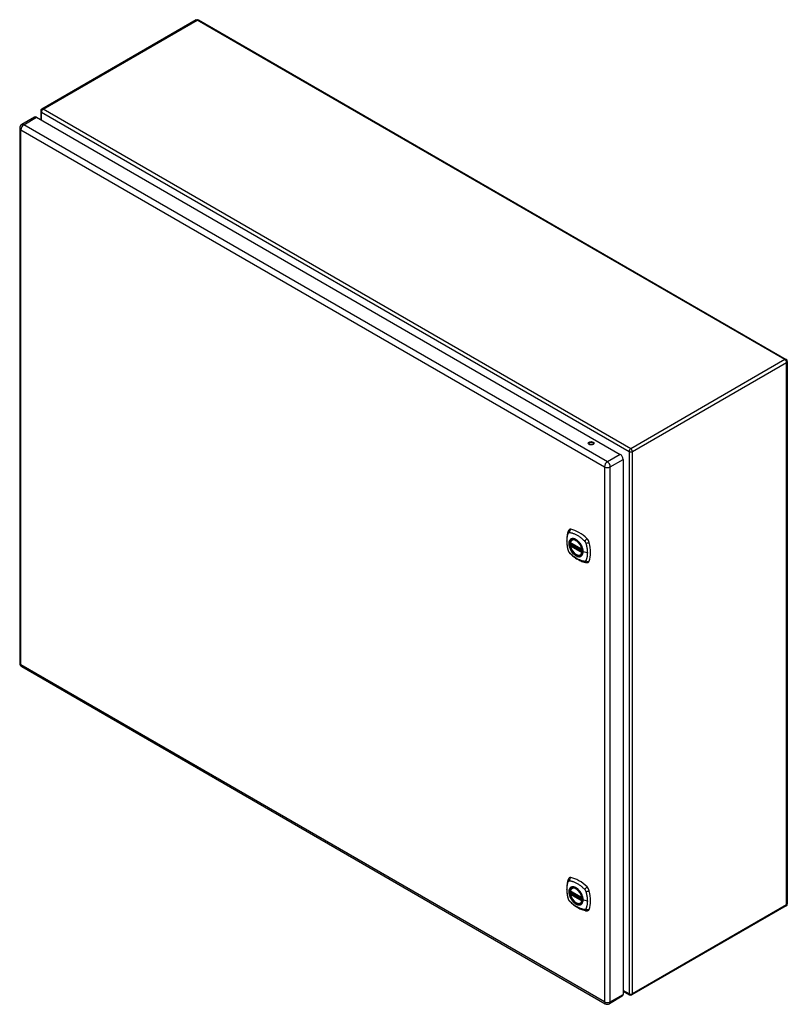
# Model space of a CAD drawing. Header units: inches. Extents: x 165.8 to 193.4, y 59.4 to 94.7.
import ezdxf

# ---------------------------------------------------------------- set-up
doc = ezdxf.new("R2010")
doc.units = ezdxf.units.IN
doc.header["$MEASUREMENT"] = 0
doc.layers.add('Visible Edges(ANSI)', color=7, linetype='Continuous', lineweight=25)
doc.layers.add('Visible Tangent Edges(ANSI)', color=7, linetype='Continuous', lineweight=25)

msp = doc.modelspace()

# ---------------------------------------------------------------- linework, layer by layer
at = {"layer": 'Visible Edges(ANSI)'}
for p, q in [((172.167, 94.705), (166.629, 91.507)), ((172.251, 94.705), (193.346, 82.526)), ((166.369, 91.221), (165.906, 90.954)), ((166.442, 91.214), (187.39, 79.119)), ((166.587, 91.435), (166.587, 91.13)), ((165.833, 90.827), (165.833, 71.631)), ((193.388, 82.453), (193.388, 62.994)), ((187.494, 78.94), (187.494, 59.743)), ((185.656, 76.052), (185.666, 76.058)), ((185.599, 75.948), (186.013, 75.709)), ((185.599, 75.853), (185.613, 75.861)), ((185.619, 75.872), (185.618, 75.875)), ((185.624, 75.887), (185.665, 75.91)), ((185.969, 75.51), (185.979, 75.516)), ((165.906, 71.504), (186.855, 59.41)), ((185.599, 63.453), (186.013, 63.215)), ((185.599, 63.358), (185.613, 63.366)), ((185.619, 63.378), (185.618, 63.38)), ((185.624, 63.392), (185.665, 63.416)), ((185.656, 63.557), (185.666, 63.563)), ((185.969, 63.015), (185.979, 63.021)), ((193.346, 62.922), (187.808, 59.724)), ((187.494, 59.857), (187.724, 59.724)), ((187.463, 59.677), (187.001, 59.41))]:
    msp.add_line(p, q, dxfattribs=at)
at = {"layer": 'Visible Edges(ANSI)', "flags": 128}
for points in [[(185.522, 76.362), (185.514, 76.34), (185.508, 76.321), (185.502, 76.302), (185.498, 76.284), (185.493, 76.265), (185.489, 76.245), (185.482, 76.205), (185.476, 76.165), (185.472, 76.123), (185.47, 76.081), (185.469, 76.038), (185.47, 75.994), (185.472, 75.95), (185.476, 75.906), (185.482, 75.861), (185.488, 75.816), (185.497, 75.77), (185.507, 75.724), (185.512, 75.702), (185.515, 75.69), (185.519, 75.676)], [(185.56, 76.418), (185.547, 76.404), (185.536, 76.39), (185.528, 76.376), (185.522, 76.362)], [(185.594, 75.961), (185.598, 75.976), (185.603, 75.99), (185.609, 76.003), (185.617, 76.015), (185.625, 76.026), (185.634, 76.036), (185.644, 76.045), (185.656, 76.052)], [(185.908, 75.972), (185.927, 75.95), (185.945, 75.926), (185.961, 75.902), (185.977, 75.876), (185.991, 75.85), (186.004, 75.823), (186.016, 75.796), (186.026, 75.769)], [(185.519, 75.676), (185.523, 75.662), (185.528, 75.649), (185.534, 75.637), (185.541, 75.624), (185.548, 75.613), (185.556, 75.601), (185.565, 75.59), (185.574, 75.58)], [(185.969, 75.51), (185.957, 75.504), (185.945, 75.5), (185.932, 75.497), (185.919, 75.495), (185.905, 75.494), (185.891, 75.495), (185.877, 75.497), (185.863, 75.501), (185.848, 75.505), (185.834, 75.511), (185.819, 75.518), (185.804, 75.526), (185.79, 75.535), (185.775, 75.545), (185.761, 75.557), (185.747, 75.569), (185.733, 75.582), (185.719, 75.596), (185.706, 75.61), (185.694, 75.626), (185.681, 75.642), (185.67, 75.658), (185.659, 75.675), (185.649, 75.693), (185.639, 75.711), (185.63, 75.729), (185.622, 75.748), (185.614, 75.766), (185.608, 75.785), (185.602, 75.804), (185.597, 75.822), (185.594, 75.84)], [(185.613, 75.861), (185.616, 75.863), (185.618, 75.866), (185.619, 75.87), (185.619, 75.872)], [(185.574, 75.58), (185.584, 75.57), (185.593, 75.561), (185.611, 75.544), (185.645, 75.514), (185.68, 75.483), (185.716, 75.455), (185.752, 75.428), (185.789, 75.402), (185.826, 75.378), (185.863, 75.356), (185.901, 75.335), (185.938, 75.316), (185.976, 75.299), (186.014, 75.283), (186.053, 75.269), (186.091, 75.258), (186.129, 75.248), (186.148, 75.244), (186.159, 75.242), (186.17, 75.24)], [(186.17, 75.24), (186.185, 75.238), (186.202, 75.238), (186.219, 75.24), (186.237, 75.244)], [(185.522, 63.867), (185.514, 63.846), (185.508, 63.826), (185.502, 63.807), (185.498, 63.789), (185.493, 63.77), (185.489, 63.751), (185.482, 63.711), (185.476, 63.67), (185.472, 63.628), (185.47, 63.586), (185.469, 63.543), (185.47, 63.5), (185.472, 63.456), (185.476, 63.411), (185.482, 63.366), (185.488, 63.321), (185.497, 63.275), (185.507, 63.23), (185.512, 63.207), (185.515, 63.195), (185.519, 63.181)], [(185.56, 63.923), (185.547, 63.909), (185.536, 63.895), (185.528, 63.881), (185.522, 63.867)], [(185.594, 63.466), (185.598, 63.481), (185.603, 63.495), (185.609, 63.508), (185.617, 63.52), (185.625, 63.532), (185.634, 63.541), (185.644, 63.55), (185.656, 63.557)], [(185.969, 63.015), (185.957, 63.009), (185.945, 63.005), (185.932, 63.002), (185.919, 63), (185.905, 63), (185.891, 63), (185.877, 63.002), (185.863, 63.006), (185.848, 63.01), (185.834, 63.016), (185.819, 63.023), (185.804, 63.031), (185.79, 63.04), (185.775, 63.051), (185.761, 63.062), (185.747, 63.074), (185.733, 63.087), (185.719, 63.101), (185.706, 63.116), (185.694, 63.131), (185.681, 63.147), (185.67, 63.164), (185.659, 63.181), (185.649, 63.198), (185.639, 63.216), (185.63, 63.234), (185.622, 63.253), (185.614, 63.271), (185.608, 63.29), (185.602, 63.309), (185.597, 63.327), (185.594, 63.346)], [(185.613, 63.366), (185.616, 63.368), (185.618, 63.371), (185.619, 63.375), (185.619, 63.378)], [(185.908, 63.477), (185.927, 63.455), (185.945, 63.432), (185.961, 63.407), (185.977, 63.382), (185.991, 63.355), (186.004, 63.329), (186.016, 63.301), (186.026, 63.274)], [(185.519, 63.181), (185.523, 63.168), (185.528, 63.154), (185.534, 63.142), (185.541, 63.13), (185.548, 63.118), (185.556, 63.106), (185.565, 63.095), (185.574, 63.085)], [(185.574, 63.085), (185.584, 63.075), (185.593, 63.066), (185.611, 63.049), (185.645, 63.019), (185.68, 62.989), (185.716, 62.96), (185.752, 62.933), (185.789, 62.907), (185.826, 62.883), (185.863, 62.861), (185.901, 62.84), (185.938, 62.821), (185.976, 62.804), (186.014, 62.788), (186.053, 62.775), (186.091, 62.763), (186.129, 62.753), (186.148, 62.749), (186.159, 62.747), (186.17, 62.745)], [(186.17, 62.745), (186.185, 62.743), (186.202, 62.743), (186.219, 62.745), (186.237, 62.75)]]:
    msp.add_lwpolyline(points, dxfattribs=at)
at = {"layer": 'Visible Edges(ANSI)'}
for centre, radius, start, end in [((172.209, 94.632), 0.084, 60, 120), ((166.671, 91.435), 0.084, 120, 180), ((165.979, 90.827), 0.146, 120, 180), ((193.304, 82.453), 0.084, 0, 60), ((185.605, 75.959), 0.0118, 166.5554, 240), ((185.605, 75.843), 0.0118, 120, 190.611), ((185.63, 75.877), 0.0118, 120, 187.8283), ((186.019, 75.72), 0.0118, 240, 282.6344), ((165.979, 71.631), 0.146, 180, 240), ((185.605, 63.464), 0.0118, 166.5554, 240), ((185.605, 63.348), 0.0118, 120, 190.611), ((185.63, 63.382), 0.0118, 120, 187.8283), ((186.019, 63.225), 0.0118, 240, 282.6344), ((193.304, 62.994), 0.084, 300, 0), ((187.766, 59.797), 0.084, 240, 300), ((186.928, 59.536), 0.146, 240, 300)]:
    msp.add_arc(centre, radius, start, end, dxfattribs=at)
for centre, major_axis, start_param, end_param in [((166.442, 91.094), (-0.073, 0.126), 5.497787, 6.283185), ((186.344, 79.475), (0.102, 0), 0.378178, 2.763414), ((187.39, 79), (0.073, -0.126), 0.785398, 2.356194), ((185.659, 76.272), (-0.089, 0.153), 5.825423, 6.408181), ((185.91, 75.275), (-0.64, 1.108), 5.170151, 5.825423), ((185.805, 75.777), (0.157, -0.273), 2.363977, 7.060801), ((186.161, 75.982), (0.089, -0.153), 1.113034, 2.028558), ((185.423, 76.119), (-0.64, 1.108), 3.599355, 4.254627), ((186.161, 75.403), (0.089, -0.153), 6.158189, 6.740947), ((185.659, 63.777), (-0.089, 0.153), 5.825423, 6.408181), ((185.805, 63.282), (0.157, -0.273), 2.363977, 7.060801), ((185.91, 62.78), (-0.64, 1.108), 5.170151, 5.825423), ((186.161, 63.487), (0.089, -0.153), 1.113034, 2.028558), ((185.423, 63.624), (-0.64, 1.108), 3.599355, 4.254627), ((186.161, 62.908), (0.089, -0.153), 6.158189, 6.740947), ((187.39, 59.803), (0.073, -0.126), 0, 0.785398)]:
    msp.add_ellipse(centre, major_axis=major_axis, ratio=0.57735, start_param=start_param, end_param=end_param, dxfattribs=at)
for centre, major_axis in [((186.344, 79.519), (0.102, 0)), ((185.802, 75.775), (-0.16, 0.277)), ((185.802, 63.28), (-0.16, 0.277))]:
    msp.add_ellipse(centre, major_axis=major_axis, ratio=0.57735, dxfattribs=at)
at = {"layer": 'Visible Tangent Edges(ANSI)'}
for p, q in [((166.671, 91.503), (172.209, 94.701)), ((193.304, 82.522), (172.209, 94.701)), ((187.766, 79.324), (166.671, 91.503)), ((165.979, 90.947), (166.442, 91.214)), ((166.612, 91.4), (187.706, 79.221)), ((166.612, 91.115), (166.612, 91.4)), ((186.928, 78.852), (165.979, 90.947)), ((165.876, 90.768), (186.825, 78.673)), ((165.876, 71.571), (165.876, 90.768)), ((193.304, 82.522), (187.766, 79.324)), ((187.825, 79.221), (193.363, 82.419)), ((193.363, 62.96), (193.363, 82.419)), ((186.29, 79.469), (186.259, 79.487)), ((187.706, 79.221), (187.706, 59.763)), ((187.825, 59.763), (187.825, 79.221)), ((187.39, 79.119), (186.928, 78.852)), ((187.031, 78.673), (187.494, 78.94)), ((186.825, 78.673), (186.825, 59.476)), ((187.031, 59.476), (187.031, 78.673)), ((186.011, 75.715), (185.597, 75.954)), ((185.597, 75.838), (186.011, 75.599)), ((185.605, 75.852), (185.616, 75.859)), ((186.019, 75.613), (185.605, 75.852)), ((185.616, 75.859), (186.026, 75.622)), ((186.028, 75.639), (185.625, 75.872)), ((185.63, 75.886), (185.668, 75.908)), ((186.027, 75.657), (185.63, 75.886)), ((186.026, 75.617), (186.019, 75.613)), ((186.21, 75.589), (186.053, 75.629)), ((186.825, 59.476), (165.876, 71.571)), ((186.011, 63.22), (185.597, 63.459)), ((185.597, 63.343), (186.011, 63.104)), ((185.605, 63.357), (185.616, 63.364)), ((186.019, 63.118), (185.605, 63.357)), ((185.616, 63.364), (186.026, 63.127)), ((186.028, 63.144), (185.625, 63.377)), ((185.63, 63.391), (185.668, 63.414)), ((186.027, 63.162), (185.63, 63.391)), ((186.026, 63.122), (186.019, 63.118)), ((186.21, 63.094), (186.053, 63.134)), ((193.363, 62.96), (187.825, 59.763)), ((187.031, 59.476), (187.494, 59.743)), ((187.706, 59.763), (187.494, 59.885))]:
    msp.add_line(p, q, dxfattribs=at)
at = {"layer": 'Visible Tangent Edges(ANSI)', "flags": 128}
for points in [[(185.532, 76.296), (185.533, 76.298), (185.534, 76.299), (185.535, 76.301), (185.536, 76.303), (185.538, 76.304), (185.539, 76.305), (185.54, 76.307), (185.542, 76.308), (185.543, 76.309), (185.544, 76.31), (185.546, 76.311), (185.547, 76.312), (185.549, 76.313), (185.551, 76.314), (185.552, 76.314), (185.554, 76.315), (185.556, 76.316), (185.557, 76.316), (185.559, 76.316), (185.561, 76.317), (185.563, 76.317), (185.565, 76.317), (185.567, 76.317), (185.569, 76.317)], [(185.569, 76.317), (185.592, 76.315), (185.614, 76.311), (185.637, 76.306), (185.659, 76.3), (185.682, 76.293), (185.705, 76.286), (185.728, 76.277), (185.751, 76.268), (185.774, 76.258), (185.798, 76.247), (185.821, 76.235), (185.844, 76.222), (185.868, 76.208), (185.891, 76.193), (185.914, 76.177), (185.937, 76.161), (185.96, 76.143), (185.983, 76.125), (186.006, 76.106), (186.028, 76.087), (186.051, 76.067), (186.073, 76.046), (186.095, 76.025), (186.118, 76)], [(185.532, 75.661), (185.523, 75.695), (185.515, 75.724), (185.509, 75.754), (185.502, 75.783), (185.497, 75.813), (185.492, 75.842), (185.488, 75.871), (185.485, 75.899), (185.482, 75.928), (185.481, 75.956), (185.48, 75.983), (185.479, 76.01), (185.48, 76.037), (185.481, 76.063), (185.482, 76.089), (185.485, 76.114), (185.488, 76.139), (185.492, 76.163), (185.497, 76.186), (185.502, 76.209), (185.509, 76.232), (185.515, 76.253), (185.523, 76.274), (185.532, 76.296)], [(185.606, 76.072), (185.597, 76.064), (185.589, 76.055), (185.581, 76.045), (185.574, 76.034), (185.568, 76.023), (185.563, 76.01), (185.559, 75.997), (185.555, 75.983), (185.552, 75.968), (185.55, 75.953), (185.549, 75.937), (185.548, 75.92), (185.549, 75.903), (185.55, 75.885), (185.552, 75.868), (185.555, 75.85), (185.559, 75.831), (185.563, 75.812), (185.568, 75.794), (185.575, 75.775), (185.581, 75.756), (185.589, 75.737), (185.597, 75.719), (185.606, 75.701)], [(186.05, 75.631), (186.044, 75.573), (186.027, 75.524), (186, 75.487), (185.963, 75.463), (185.92, 75.453), (185.87, 75.458), (185.817, 75.478), (185.764, 75.512), (185.712, 75.557), (185.664, 75.613), (185.623, 75.675), (185.59, 75.743), (185.567, 75.812), (185.554, 75.879), (185.553, 75.942), (185.563, 75.996), (185.584, 76.041), (185.615, 76.073), (185.654, 76.092), (185.7, 76.096), (185.751, 76.085), (185.805, 76.06), (185.858, 76.022), (185.908, 75.972)], [(185.639, 76.091), (185.638, 76.091), (185.636, 76.09), (185.635, 76.09), (185.633, 76.089), (185.632, 76.088), (185.63, 76.088), (185.629, 76.087), (185.628, 76.086), (185.626, 76.085), (185.625, 76.085), (185.623, 76.084), (185.622, 76.083), (185.621, 76.082), (185.619, 76.081), (185.618, 76.081), (185.616, 76.08), (185.615, 76.079), (185.614, 76.078), (185.612, 76.077), (185.611, 76.076), (185.61, 76.075), (185.609, 76.074), (185.607, 76.073), (185.606, 76.072)], [(185.961, 75.906), (185.95, 75.922), (185.938, 75.939), (185.925, 75.955), (185.913, 75.97), (185.899, 75.985), (185.886, 75.999), (185.872, 76.012), (185.858, 76.025), (185.844, 76.036), (185.83, 76.047), (185.815, 76.057), (185.8, 76.066), (185.786, 76.074), (185.771, 76.081), (185.757, 76.087), (185.743, 76.091), (185.729, 76.095), (185.715, 76.098), (185.701, 76.099), (185.688, 76.1), (185.675, 76.099), (185.663, 76.098), (185.651, 76.095), (185.639, 76.091)], [(186.118, 76), (186.119, 75.999), (186.12, 75.997), (186.121, 75.996), (186.122, 75.995), (186.123, 75.994), (186.124, 75.993), (186.125, 75.992), (186.126, 75.991), (186.127, 75.989), (186.128, 75.988), (186.129, 75.987), (186.13, 75.986), (186.13, 75.984), (186.131, 75.983), (186.132, 75.982), (186.133, 75.981), (186.134, 75.979), (186.135, 75.978), (186.136, 75.977), (186.136, 75.975), (186.137, 75.974), (186.138, 75.973), (186.139, 75.971), (186.14, 75.97)], [(186.14, 75.97), (186.14, 75.969), (186.141, 75.967), (186.142, 75.966), (186.143, 75.965), (186.143, 75.963), (186.144, 75.962), (186.145, 75.961), (186.145, 75.959), (186.146, 75.958), (186.147, 75.957), (186.147, 75.955), (186.148, 75.954), (186.149, 75.952), (186.149, 75.951), (186.15, 75.95), (186.15, 75.948), (186.151, 75.947), (186.151, 75.945), (186.152, 75.944), (186.152, 75.943), (186.153, 75.941), (186.153, 75.94), (186.154, 75.938), (186.154, 75.937)], [(185.569, 75.599), (185.567, 75.601), (185.565, 75.603), (185.563, 75.605), (185.561, 75.608), (185.559, 75.61), (185.557, 75.613), (185.556, 75.615), (185.554, 75.618), (185.552, 75.62), (185.551, 75.623), (185.549, 75.626), (185.547, 75.628), (185.546, 75.631), (185.544, 75.634), (185.543, 75.636), (185.542, 75.639), (185.54, 75.642), (185.539, 75.645), (185.538, 75.647), (185.536, 75.65), (185.535, 75.653), (185.534, 75.656), (185.533, 75.659), (185.532, 75.661)], [(186.118, 75.281), (186.095, 75.284), (186.073, 75.288), (186.051, 75.293), (186.028, 75.299), (186.006, 75.306), (185.983, 75.313), (185.96, 75.322), (185.937, 75.331), (185.914, 75.342), (185.891, 75.353), (185.868, 75.365), (185.844, 75.378), (185.821, 75.392), (185.798, 75.407), (185.774, 75.422), (185.751, 75.439), (185.728, 75.456), (185.705, 75.474), (185.682, 75.493), (185.659, 75.512), (185.637, 75.532), (185.614, 75.552), (185.592, 75.574), (185.569, 75.599)], [(185.606, 75.701), (185.607, 75.698), (185.609, 75.696), (185.61, 75.693), (185.611, 75.691), (185.612, 75.688), (185.614, 75.686), (185.615, 75.683), (185.616, 75.681), (185.618, 75.679), (185.619, 75.676), (185.621, 75.674), (185.622, 75.671), (185.623, 75.669), (185.625, 75.667), (185.626, 75.664), (185.628, 75.662), (185.629, 75.659), (185.63, 75.657), (185.632, 75.655), (185.633, 75.652), (185.635, 75.65), (185.636, 75.648), (185.638, 75.645), (185.639, 75.643)], [(185.613, 75.861), (185.613, 75.861), (185.613, 75.861), (185.613, 75.861), (185.613, 75.861), (185.613, 75.861), (185.613, 75.861), (185.613, 75.861), (185.613, 75.861), (185.613, 75.861), (185.613, 75.861), (185.613, 75.861), (185.613, 75.861), (185.613, 75.861), (185.613, 75.861), (185.613, 75.861), (185.613, 75.861), (185.613, 75.861), (185.613, 75.861), (185.613, 75.861), (185.613, 75.861), (185.613, 75.861), (185.613, 75.861), (185.613, 75.861), (185.613, 75.861)], [(185.613, 75.861), (185.613, 75.861), (185.613, 75.861), (185.613, 75.861), (185.613, 75.861), (185.613, 75.861), (185.613, 75.86), (185.613, 75.86), (185.613, 75.86), (185.613, 75.86), (185.613, 75.86), (185.613, 75.86), (185.613, 75.86), (185.613, 75.86), (185.613, 75.86), (185.614, 75.86), (185.614, 75.86), (185.614, 75.86), (185.614, 75.86), (185.614, 75.86), (185.614, 75.86), (185.614, 75.86), (185.615, 75.86), (185.615, 75.86), (185.615, 75.859)], [(185.615, 75.859), (185.615, 75.859), (185.615, 75.859), (185.615, 75.859), (185.615, 75.859), (185.615, 75.859), (185.615, 75.859), (185.615, 75.859), (185.616, 75.859), (185.616, 75.859), (185.616, 75.859), (185.616, 75.859), (185.616, 75.859), (185.616, 75.859), (185.616, 75.859), (185.616, 75.859), (185.616, 75.859), (185.616, 75.859), (185.616, 75.859), (185.616, 75.859), (185.616, 75.859), (185.616, 75.859), (185.616, 75.859), (185.616, 75.859), (185.616, 75.859)], [(185.619, 75.874), (185.619, 75.874), (185.619, 75.874), (185.619, 75.874), (185.619, 75.874), (185.619, 75.874), (185.619, 75.874), (185.619, 75.874), (185.619, 75.873), (185.619, 75.873), (185.619, 75.873), (185.619, 75.873), (185.619, 75.873), (185.619, 75.873), (185.619, 75.873), (185.619, 75.873), (185.619, 75.873), (185.619, 75.873), (185.619, 75.873), (185.619, 75.873), (185.619, 75.873), (185.619, 75.873), (185.619, 75.873), (185.619, 75.873), (185.619, 75.872)], [(185.622, 75.873), (185.622, 75.873), (185.621, 75.873), (185.621, 75.873), (185.621, 75.873), (185.621, 75.873), (185.621, 75.874), (185.621, 75.874), (185.62, 75.874), (185.62, 75.874), (185.62, 75.874), (185.62, 75.874), (185.62, 75.874), (185.62, 75.874), (185.62, 75.874), (185.619, 75.874), (185.619, 75.874), (185.619, 75.874), (185.619, 75.874), (185.619, 75.874), (185.619, 75.874), (185.619, 75.874), (185.619, 75.874), (185.619, 75.874), (185.619, 75.874)], [(185.625, 75.872), (185.625, 75.872), (185.624, 75.872), (185.624, 75.872), (185.624, 75.872), (185.624, 75.872), (185.624, 75.872), (185.624, 75.872), (185.624, 75.872), (185.624, 75.872), (185.624, 75.872), (185.623, 75.872), (185.623, 75.872), (185.623, 75.873), (185.623, 75.873), (185.623, 75.873), (185.623, 75.873), (185.623, 75.873), (185.623, 75.873), (185.622, 75.873), (185.622, 75.873), (185.622, 75.873), (185.622, 75.873), (185.622, 75.873), (185.622, 75.873)], [(185.639, 75.643), (185.651, 75.626), (185.663, 75.61), (185.675, 75.594), (185.688, 75.578), (185.701, 75.564), (185.715, 75.55), (185.729, 75.536), (185.743, 75.524), (185.757, 75.512), (185.771, 75.502), (185.786, 75.492), (185.8, 75.483), (185.815, 75.475), (185.83, 75.468), (185.844, 75.462), (185.858, 75.457), (185.872, 75.454), (185.886, 75.451), (185.9, 75.449), (185.913, 75.449), (185.926, 75.449), (185.938, 75.451), (185.95, 75.453), (185.961, 75.457)], [(185.994, 75.848), (185.993, 75.85), (185.992, 75.853), (185.991, 75.855), (185.989, 75.858), (185.988, 75.86), (185.987, 75.863), (185.985, 75.865), (185.984, 75.868), (185.983, 75.87), (185.981, 75.872), (185.98, 75.875), (185.979, 75.877), (185.977, 75.88), (185.976, 75.882), (185.974, 75.884), (185.973, 75.887), (185.971, 75.889), (185.97, 75.892), (185.969, 75.894), (185.967, 75.896), (185.966, 75.899), (185.964, 75.901), (185.963, 75.903), (185.961, 75.906)], [(186.053, 75.629), (186.053, 75.637), (186.052, 75.646), (186.052, 75.654), (186.051, 75.663), (186.05, 75.672), (186.049, 75.681), (186.048, 75.69), (186.046, 75.699), (186.044, 75.708), (186.042, 75.718), (186.04, 75.727), (186.038, 75.736), (186.035, 75.745), (186.032, 75.755), (186.029, 75.764), (186.026, 75.774), (186.023, 75.783), (186.019, 75.792), (186.016, 75.802), (186.012, 75.811), (186.008, 75.82), (186.003, 75.83), (185.999, 75.839), (185.994, 75.848)], [(185.994, 75.476), (185.999, 75.48), (186.003, 75.484), (186.008, 75.489), (186.012, 75.493), (186.016, 75.498), (186.019, 75.503), (186.023, 75.509), (186.026, 75.514), (186.029, 75.52), (186.032, 75.526), (186.035, 75.532), (186.038, 75.539), (186.04, 75.545), (186.042, 75.552), (186.044, 75.559), (186.046, 75.566), (186.048, 75.573), (186.049, 75.581), (186.05, 75.588), (186.051, 75.596), (186.052, 75.604), (186.052, 75.612), (186.053, 75.62), (186.053, 75.629)], [(186.026, 75.769), (186.028, 75.763), (186.029, 75.757), (186.031, 75.751), (186.033, 75.745), (186.035, 75.739), (186.036, 75.733), (186.038, 75.727), (186.039, 75.721), (186.04, 75.716), (186.042, 75.71), (186.043, 75.704), (186.044, 75.698), (186.045, 75.692), (186.046, 75.686), (186.046, 75.681), (186.047, 75.675), (186.048, 75.669), (186.048, 75.664), (186.049, 75.658), (186.049, 75.653), (186.05, 75.647), (186.05, 75.642), (186.05, 75.636), (186.05, 75.631)], [(186.154, 75.937), (186.16, 75.919), (186.164, 75.904), (186.168, 75.889), (186.172, 75.874), (186.175, 75.86), (186.179, 75.845), (186.182, 75.83), (186.185, 75.815), (186.188, 75.801), (186.191, 75.786), (186.193, 75.772), (186.196, 75.757), (186.198, 75.743), (186.2, 75.728), (186.202, 75.714), (186.203, 75.7), (186.205, 75.686), (186.206, 75.672), (186.207, 75.658), (186.208, 75.644), (186.209, 75.63), (186.209, 75.616), (186.21, 75.602), (186.21, 75.589)], [(185.961, 75.457), (185.963, 75.458), (185.964, 75.458), (185.966, 75.459), (185.967, 75.46), (185.969, 75.46), (185.97, 75.461), (185.971, 75.462), (185.973, 75.462), (185.974, 75.463), (185.976, 75.464), (185.977, 75.465), (185.979, 75.465), (185.98, 75.466), (185.981, 75.467), (185.983, 75.468), (185.984, 75.469), (185.985, 75.47), (185.987, 75.471), (185.988, 75.471), (185.989, 75.472), (185.991, 75.473), (185.992, 75.474), (185.993, 75.475), (185.994, 75.476)], [(186.154, 75.302), (186.153, 75.301), (186.152, 75.299), (186.151, 75.297), (186.15, 75.296), (186.149, 75.294), (186.148, 75.293), (186.147, 75.292), (186.145, 75.291), (186.144, 75.289), (186.143, 75.288), (186.141, 75.287), (186.14, 75.286), (186.138, 75.286), (186.136, 75.285), (186.135, 75.284), (186.133, 75.283), (186.131, 75.283), (186.13, 75.282), (186.128, 75.282), (186.126, 75.282), (186.124, 75.281), (186.122, 75.281), (186.12, 75.281), (186.118, 75.281)], [(186.21, 75.589), (186.21, 75.575), (186.209, 75.562), (186.209, 75.549), (186.208, 75.536), (186.207, 75.523), (186.206, 75.51), (186.205, 75.497), (186.203, 75.485), (186.202, 75.472), (186.2, 75.46), (186.198, 75.448), (186.196, 75.436), (186.193, 75.424), (186.191, 75.412), (186.188, 75.401), (186.185, 75.389), (186.182, 75.378), (186.179, 75.367), (186.175, 75.356), (186.172, 75.345), (186.168, 75.335), (186.164, 75.324), (186.16, 75.314), (186.154, 75.302)], [(185.532, 63.167), (185.523, 63.2), (185.515, 63.229), (185.509, 63.259), (185.502, 63.288), (185.497, 63.318), (185.492, 63.347), (185.488, 63.376), (185.485, 63.404), (185.482, 63.433), (185.481, 63.461), (185.48, 63.488), (185.479, 63.516), (185.48, 63.542), (185.481, 63.569), (185.482, 63.594), (185.485, 63.62), (185.488, 63.644), (185.492, 63.668), (185.497, 63.692), (185.502, 63.715), (185.509, 63.737), (185.515, 63.758), (185.523, 63.779), (185.532, 63.801)], [(185.532, 63.801), (185.533, 63.803), (185.534, 63.805), (185.535, 63.806), (185.536, 63.808), (185.538, 63.809), (185.539, 63.811), (185.54, 63.812), (185.542, 63.813), (185.543, 63.814), (185.544, 63.815), (185.546, 63.816), (185.547, 63.817), (185.549, 63.818), (185.551, 63.819), (185.552, 63.82), (185.554, 63.82), (185.556, 63.821), (185.557, 63.821), (185.559, 63.822), (185.561, 63.822), (185.563, 63.822), (185.565, 63.822), (185.567, 63.822), (185.569, 63.822)], [(186.05, 63.136), (186.044, 63.078), (186.027, 63.029), (186, 62.992), (185.963, 62.968), (185.92, 62.958), (185.87, 62.964), (185.817, 62.983), (185.764, 63.017), (185.712, 63.062), (185.664, 63.118), (185.623, 63.181), (185.59, 63.248), (185.567, 63.317), (185.554, 63.384), (185.553, 63.447), (185.563, 63.501), (185.584, 63.546), (185.615, 63.578), (185.654, 63.597), (185.7, 63.601), (185.751, 63.59), (185.805, 63.565), (185.858, 63.527), (185.908, 63.477)], [(185.569, 63.822), (185.592, 63.82), (185.614, 63.816), (185.637, 63.811), (185.659, 63.805), (185.682, 63.798), (185.705, 63.791), (185.728, 63.783), (185.751, 63.773), (185.774, 63.763), (185.798, 63.752), (185.821, 63.74), (185.844, 63.727), (185.868, 63.713), (185.891, 63.698), (185.914, 63.682), (185.937, 63.666), (185.96, 63.649), (185.983, 63.63), (186.006, 63.612), (186.028, 63.592), (186.051, 63.572), (186.073, 63.551), (186.095, 63.53), (186.118, 63.505)], [(185.639, 63.597), (185.638, 63.596), (185.636, 63.595), (185.635, 63.595), (185.633, 63.594), (185.632, 63.593), (185.63, 63.593), (185.629, 63.592), (185.628, 63.591), (185.626, 63.591), (185.625, 63.59), (185.623, 63.589), (185.622, 63.588), (185.621, 63.587), (185.619, 63.587), (185.618, 63.586), (185.616, 63.585), (185.615, 63.584), (185.614, 63.583), (185.612, 63.582), (185.611, 63.581), (185.61, 63.58), (185.609, 63.579), (185.607, 63.578), (185.606, 63.577)], [(185.961, 63.411), (185.95, 63.428), (185.938, 63.444), (185.925, 63.46), (185.913, 63.475), (185.899, 63.49), (185.886, 63.504), (185.872, 63.517), (185.858, 63.53), (185.844, 63.541), (185.83, 63.552), (185.815, 63.562), (185.8, 63.571), (185.786, 63.579), (185.771, 63.586), (185.757, 63.592), (185.743, 63.597), (185.729, 63.6), (185.715, 63.603), (185.701, 63.605), (185.688, 63.605), (185.675, 63.605), (185.663, 63.603), (185.651, 63.6), (185.639, 63.597)], [(185.606, 63.577), (185.597, 63.569), (185.589, 63.56), (185.581, 63.55), (185.574, 63.54), (185.568, 63.528), (185.563, 63.515), (185.559, 63.502), (185.555, 63.488), (185.552, 63.473), (185.55, 63.458), (185.549, 63.442), (185.548, 63.425), (185.549, 63.408), (185.55, 63.391), (185.552, 63.373), (185.555, 63.355), (185.559, 63.336), (185.563, 63.318), (185.568, 63.299), (185.575, 63.28), (185.581, 63.261), (185.589, 63.243), (185.597, 63.224), (185.606, 63.206)], [(185.613, 63.366), (185.613, 63.366), (185.613, 63.366), (185.613, 63.366), (185.613, 63.366), (185.613, 63.366), (185.613, 63.366), (185.613, 63.366), (185.613, 63.366), (185.613, 63.366), (185.613, 63.366), (185.613, 63.366), (185.613, 63.366), (185.613, 63.366), (185.613, 63.366), (185.613, 63.366), (185.613, 63.366), (185.613, 63.366), (185.613, 63.366), (185.613, 63.366), (185.613, 63.366), (185.613, 63.366), (185.613, 63.366), (185.613, 63.366), (185.613, 63.366)], [(185.613, 63.366), (185.613, 63.366), (185.613, 63.366), (185.613, 63.366), (185.613, 63.366), (185.613, 63.366), (185.613, 63.366), (185.613, 63.366), (185.613, 63.366), (185.613, 63.365), (185.613, 63.365), (185.613, 63.365), (185.613, 63.365), (185.613, 63.365), (185.613, 63.365), (185.614, 63.365), (185.614, 63.365), (185.614, 63.365), (185.614, 63.365), (185.614, 63.365), (185.614, 63.365), (185.614, 63.365), (185.615, 63.365), (185.615, 63.365), (185.615, 63.365)], [(185.615, 63.365), (185.615, 63.365), (185.615, 63.365), (185.615, 63.365), (185.615, 63.365), (185.615, 63.365), (185.615, 63.365), (185.615, 63.364), (185.616, 63.364), (185.616, 63.364), (185.616, 63.364), (185.616, 63.364), (185.616, 63.364), (185.616, 63.364), (185.616, 63.364), (185.616, 63.364), (185.616, 63.364), (185.616, 63.364), (185.616, 63.364), (185.616, 63.364), (185.616, 63.364), (185.616, 63.364), (185.616, 63.364), (185.616, 63.364), (185.616, 63.364)], [(185.619, 63.379), (185.619, 63.379), (185.619, 63.379), (185.619, 63.379), (185.619, 63.379), (185.619, 63.379), (185.619, 63.379), (185.619, 63.379), (185.619, 63.379), (185.619, 63.379), (185.619, 63.378), (185.619, 63.378), (185.619, 63.378), (185.619, 63.378), (185.619, 63.378), (185.619, 63.378), (185.619, 63.378), (185.619, 63.378), (185.619, 63.378), (185.619, 63.378), (185.619, 63.378), (185.619, 63.378), (185.619, 63.378), (185.619, 63.378), (185.619, 63.378)], [(185.622, 63.378), (185.622, 63.378), (185.621, 63.378), (185.621, 63.379), (185.621, 63.379), (185.621, 63.379), (185.621, 63.379), (185.621, 63.379), (185.62, 63.379), (185.62, 63.379), (185.62, 63.379), (185.62, 63.379), (185.62, 63.379), (185.62, 63.379), (185.62, 63.379), (185.619, 63.379), (185.619, 63.379), (185.619, 63.379), (185.619, 63.379), (185.619, 63.379), (185.619, 63.379), (185.619, 63.379), (185.619, 63.379), (185.619, 63.379), (185.619, 63.379)], [(185.625, 63.377), (185.625, 63.377), (185.624, 63.377), (185.624, 63.377), (185.624, 63.377), (185.624, 63.377), (185.624, 63.377), (185.624, 63.377), (185.624, 63.377), (185.624, 63.377), (185.624, 63.378), (185.623, 63.378), (185.623, 63.378), (185.623, 63.378), (185.623, 63.378), (185.623, 63.378), (185.623, 63.378), (185.623, 63.378), (185.623, 63.378), (185.622, 63.378), (185.622, 63.378), (185.622, 63.378), (185.622, 63.378), (185.622, 63.378), (185.622, 63.378)], [(185.994, 63.353), (185.993, 63.356), (185.992, 63.358), (185.991, 63.36), (185.989, 63.363), (185.988, 63.365), (185.987, 63.368), (185.985, 63.37), (185.984, 63.373), (185.983, 63.375), (185.981, 63.378), (185.98, 63.38), (185.979, 63.382), (185.977, 63.385), (185.976, 63.387), (185.974, 63.39), (185.973, 63.392), (185.971, 63.394), (185.97, 63.397), (185.969, 63.399), (185.967, 63.401), (185.966, 63.404), (185.964, 63.406), (185.963, 63.408), (185.961, 63.411)], [(186.053, 63.134), (186.053, 63.142), (186.052, 63.151), (186.052, 63.16), (186.051, 63.168), (186.05, 63.177), (186.049, 63.186), (186.048, 63.195), (186.046, 63.204), (186.044, 63.214), (186.042, 63.223), (186.04, 63.232), (186.038, 63.241), (186.035, 63.251), (186.032, 63.26), (186.029, 63.269), (186.026, 63.279), (186.023, 63.288), (186.019, 63.298), (186.016, 63.307), (186.012, 63.316), (186.008, 63.326), (186.003, 63.335), (185.999, 63.344), (185.994, 63.353)], [(186.026, 63.274), (186.028, 63.268), (186.029, 63.262), (186.031, 63.256), (186.033, 63.25), (186.035, 63.244), (186.036, 63.238), (186.038, 63.232), (186.039, 63.227), (186.04, 63.221), (186.042, 63.215), (186.043, 63.209), (186.044, 63.203), (186.045, 63.197), (186.046, 63.192), (186.046, 63.186), (186.047, 63.18), (186.048, 63.175), (186.048, 63.169), (186.049, 63.163), (186.049, 63.158), (186.05, 63.152), (186.05, 63.147), (186.05, 63.141), (186.05, 63.136)], [(186.118, 63.505), (186.119, 63.504), (186.12, 63.503), (186.121, 63.501), (186.122, 63.5), (186.123, 63.499), (186.124, 63.498), (186.125, 63.497), (186.126, 63.496), (186.127, 63.494), (186.128, 63.493), (186.129, 63.492), (186.13, 63.491), (186.13, 63.49), (186.131, 63.488), (186.132, 63.487), (186.133, 63.486), (186.134, 63.484), (186.135, 63.483), (186.136, 63.482), (186.136, 63.481), (186.137, 63.479), (186.138, 63.478), (186.139, 63.477), (186.14, 63.475)], [(186.14, 63.475), (186.14, 63.474), (186.141, 63.473), (186.142, 63.471), (186.143, 63.47), (186.143, 63.469), (186.144, 63.467), (186.145, 63.466), (186.145, 63.464), (186.146, 63.463), (186.147, 63.462), (186.147, 63.46), (186.148, 63.459), (186.149, 63.458), (186.149, 63.456), (186.15, 63.455), (186.15, 63.453), (186.151, 63.452), (186.151, 63.45), (186.152, 63.449), (186.152, 63.448), (186.153, 63.446), (186.153, 63.445), (186.154, 63.443), (186.154, 63.442)], [(186.154, 63.442), (186.16, 63.424), (186.164, 63.409), (186.168, 63.394), (186.172, 63.379), (186.175, 63.365), (186.179, 63.35), (186.182, 63.335), (186.185, 63.321), (186.188, 63.306), (186.191, 63.291), (186.193, 63.277), (186.196, 63.262), (186.198, 63.248), (186.2, 63.233), (186.202, 63.219), (186.203, 63.205), (186.205, 63.191), (186.206, 63.177), (186.207, 63.163), (186.208, 63.149), (186.209, 63.135), (186.209, 63.121), (186.21, 63.108), (186.21, 63.094)], [(185.569, 63.104), (185.567, 63.106), (185.565, 63.108), (185.563, 63.111), (185.561, 63.113), (185.559, 63.115), (185.557, 63.118), (185.556, 63.12), (185.554, 63.123), (185.552, 63.125), (185.551, 63.128), (185.549, 63.131), (185.547, 63.133), (185.546, 63.136), (185.544, 63.139), (185.543, 63.141), (185.542, 63.144), (185.54, 63.147), (185.539, 63.15), (185.538, 63.153), (185.536, 63.155), (185.535, 63.158), (185.534, 63.161), (185.533, 63.164), (185.532, 63.167)], [(186.118, 62.786), (186.095, 62.789), (186.073, 62.793), (186.051, 62.798), (186.028, 62.804), (186.006, 62.811), (185.983, 62.818), (185.96, 62.827), (185.937, 62.836), (185.914, 62.847), (185.891, 62.858), (185.868, 62.87), (185.844, 62.883), (185.821, 62.897), (185.798, 62.912), (185.774, 62.928), (185.751, 62.944), (185.728, 62.961), (185.705, 62.979), (185.682, 62.998), (185.659, 63.017), (185.637, 63.037), (185.614, 63.058), (185.592, 63.079), (185.569, 63.104)], [(185.606, 63.206), (185.607, 63.203), (185.609, 63.201), (185.61, 63.198), (185.611, 63.196), (185.612, 63.193), (185.614, 63.191), (185.615, 63.189), (185.616, 63.186), (185.618, 63.184), (185.619, 63.181), (185.621, 63.179), (185.622, 63.176), (185.623, 63.174), (185.625, 63.172), (185.626, 63.169), (185.628, 63.167), (185.629, 63.165), (185.63, 63.162), (185.632, 63.16), (185.633, 63.157), (185.635, 63.155), (185.636, 63.153), (185.638, 63.15), (185.639, 63.148)], [(185.639, 63.148), (185.651, 63.131), (185.663, 63.115), (185.675, 63.099), (185.688, 63.084), (185.701, 63.069), (185.715, 63.055), (185.729, 63.042), (185.743, 63.029), (185.757, 63.018), (185.771, 63.007), (185.786, 62.997), (185.8, 62.988), (185.815, 62.98), (185.83, 62.973), (185.844, 62.967), (185.858, 62.963), (185.872, 62.959), (185.886, 62.956), (185.9, 62.954), (185.913, 62.954), (185.926, 62.954), (185.938, 62.956), (185.95, 62.959), (185.961, 62.962)], [(185.961, 62.962), (185.963, 62.963), (185.964, 62.963), (185.966, 62.964), (185.967, 62.965), (185.969, 62.965), (185.97, 62.966), (185.971, 62.967), (185.973, 62.967), (185.974, 62.968), (185.976, 62.969), (185.977, 62.97), (185.979, 62.971), (185.98, 62.971), (185.981, 62.972), (185.983, 62.973), (185.984, 62.974), (185.985, 62.975), (185.987, 62.976), (185.988, 62.977), (185.989, 62.978), (185.991, 62.979), (185.992, 62.979), (185.993, 62.98), (185.994, 62.981)], [(185.994, 62.981), (185.999, 62.985), (186.003, 62.99), (186.008, 62.994), (186.012, 62.999), (186.016, 63.003), (186.019, 63.009), (186.023, 63.014), (186.026, 63.019), (186.029, 63.025), (186.032, 63.031), (186.035, 63.037), (186.038, 63.044), (186.04, 63.05), (186.042, 63.057), (186.044, 63.064), (186.046, 63.071), (186.048, 63.078), (186.049, 63.086), (186.05, 63.094), (186.051, 63.101), (186.052, 63.109), (186.052, 63.117), (186.053, 63.126), (186.053, 63.134)], [(186.21, 63.094), (186.21, 63.081), (186.209, 63.067), (186.209, 63.054), (186.208, 63.041), (186.207, 63.028), (186.206, 63.015), (186.205, 63.002), (186.203, 62.99), (186.202, 62.977), (186.2, 62.965), (186.198, 62.953), (186.196, 62.941), (186.193, 62.929), (186.191, 62.917), (186.188, 62.906), (186.185, 62.894), (186.182, 62.883), (186.179, 62.872), (186.175, 62.861), (186.172, 62.85), (186.168, 62.84), (186.164, 62.829), (186.16, 62.819), (186.154, 62.807)], [(186.154, 62.807), (186.153, 62.806), (186.152, 62.804), (186.151, 62.803), (186.15, 62.801), (186.149, 62.8), (186.148, 62.798), (186.147, 62.797), (186.145, 62.796), (186.144, 62.795), (186.143, 62.793), (186.141, 62.792), (186.14, 62.792), (186.138, 62.791), (186.136, 62.79), (186.135, 62.789), (186.133, 62.789), (186.131, 62.788), (186.13, 62.788), (186.128, 62.787), (186.126, 62.787), (186.124, 62.787), (186.122, 62.786), (186.12, 62.786), (186.118, 62.786)]]:
    msp.add_lwpolyline(points, dxfattribs=at)
at = {"layer": 'Visible Tangent Edges(ANSI)'}
for centre, major_axis, ratio, start_param, end_param in [((172.209, 94.632), (-0.042, 0.0727), 0.57735, 5.497787, 6.283185), ((172.209, 94.632), (0.042, 0.0727), 0.57735, 0, 0.785398), ((166.671, 91.435), (0.042, 0.0727), 0.57735, 0.785398, 2.356194), ((166.671, 91.435), (-0.042, 0.0727), 0.57735, 5.497787, 6.283185), ((166.671, 91.435), (-0.084, 0), 0.57735, 0, 0.785398), ((165.979, 90.827), (-0.146, 0), 0.57735, 0, 0.785398), ((165.979, 90.827), (-0.073, -0.126), 0.57735, 3.926991, 5.497787), ((165.979, 90.827), (-0.073, 0.126), 0.57735, 5.497787, 6.283185), ((193.304, 82.453), (0.042, 0.0727), 0.57735, 0, 0.785398), ((193.304, 82.453), (0.042, -0.0727), 0.57735, 0.785398, 2.356194), ((193.304, 82.453), (0.084, 0), 0.57735, 5.497787, 6.283185), ((187.766, 79.256), (-0.042, -0.0727), 0.57735, 3.926991, 5.497787), ((187.766, 79.256), (0.084, 0), 0.57735, 3.926991, 5.497787), ((187.766, 79.256), (0.042, -0.0727), 0.57735, 0.785398, 2.356194), ((186.928, 78.733), (0.073, 0.126), 0.57735, 0.785398, 2.356194), ((186.928, 78.733), (-0.073, 0.126), 0.57735, 3.926991, 5.497787), ((186.928, 78.733), (-0.146, 0), 0.57735, 0.785398, 2.356194), ((185.632, 76.32), (-0.11, 0.042), 0.704518, 0, 0.765179), ((185.659, 76.335), (-0.027, -0.115), 0.753705, 3.902663, 5.039934), ((185.804, 75.776), (-0.173, 0.3), 0.57735, 5.055237, 10.652726), ((185.605, 75.959), (-0.0115, 0.0027), 0.697177, 0, 0.936254), ((185.804, 75.776), (-0.151, 0.261), 0.57735, 4.164956, 6.830618), ((185.605, 75.959), (-0.0059, -0.0102), 0.57735, 5.497787, 6.283185), ((185.812, 75.781), (-0.156, 0.271), 0.57735, 6.166197, 6.283185), ((186.189, 76.029), (-0.0787, -0.088), 0.341266, 4.200572, 5.337843), ((186.215, 75.983), (0.116, 0.024), 0.341266, 4.086935, 5.224206), ((185.632, 75.708), (-0.114, -0.032), 0.390453, 0, 0.392125), ((185.659, 75.662), (-0.0849, -0.0822), 0.390453, 5.89106, 6.283185), ((185.605, 75.843), (-0.0116, -0.0022), 0.424984, 0, 0.691657), ((185.605, 75.843), (-0.0059, -0.0102), 0.57735, 3.926991, 5.497787), ((185.804, 75.776), (0.151, -0.261), 0.57735, 4.164956, 6.830618), ((185.605, 75.843), (-0.0059, 0.0102), 0.57735, 5.497787, 6.283185), ((185.607, 75.871), (0.0018, -0.0117), 0.983841, 0.332621, 1.648576), ((185.614, 75.87), (0.0039, 0.0112), 0.653911, 3.808835, 5.235416), ((185.616, 75.868), (0.0059, 0.0102), 0.57735, 3.926991, 5.335914), ((185.63, 75.877), (-0.0117, -0.0016), 0.470841, 0, 0.203742), ((185.63, 75.877), (-0.0059, -0.0102), 0.57735, 3.926991, 5.351326), ((185.63, 75.877), (-0.0059, 0.0102), 0.57735, 5.497787, 6.283185), ((186.019, 75.72), (-0.0059, -0.0102), 0.57735, 5.497787, 6.283185), ((186.019, 75.72), (-0.0116, -0.0022), 0.424984, 0.691657, 1.603666), ((186.019, 75.604), (0.0059, 0.0102), 0.57735, 0.785398, 2.356194), ((186.019, 75.604), (0.0115, -0.0027), 0.697177, 4.077847, 5.160757), ((186.019, 75.604), (0.0059, -0.0102), 0.57735, 1.624298, 2.356194), ((186.055, 75.631), (-0.00492, 0), 0.57735, 0.141897, 1.156289), ((185.812, 75.781), (0.156, -0.271), 0.57735, 0, 0.116988), ((186.189, 75.356), (-0.019, -0.117), 0.704518, 5.518007, 6.283185), ((186.215, 75.372), (0.113, -0.035), 0.753705, 4.384844, 5.522115), ((165.979, 71.631), (-0.146, 0), 0.57735, 0, 0.785398), ((165.979, 71.631), (-0.073, -0.126), 0.57735, 5.497787, 6.283185), ((185.632, 63.825), (-0.11, 0.042), 0.704518, 0, 0.765179), ((185.804, 63.282), (-0.173, 0.3), 0.57735, 5.055237, 10.652726), ((185.659, 63.84), (-0.027, -0.115), 0.753705, 3.902663, 5.039934), ((186.189, 63.535), (-0.0787, -0.088), 0.341266, 4.200572, 5.337843), ((185.605, 63.464), (-0.0115, 0.0027), 0.697177, 0, 0.936254), ((185.605, 63.348), (-0.0116, -0.0022), 0.424984, 0, 0.691657), ((185.804, 63.281), (-0.151, 0.261), 0.57735, 4.164956, 6.830618), ((185.605, 63.464), (-0.0059, -0.0102), 0.57735, 5.497787, 6.283185), ((185.605, 63.348), (-0.0059, -0.0102), 0.57735, 3.926991, 5.497787), ((185.804, 63.281), (0.151, -0.261), 0.57735, 4.164956, 6.830618), ((185.605, 63.348), (-0.0059, 0.0102), 0.57735, 5.497787, 6.283185), ((185.607, 63.376), (0.0018, -0.0117), 0.983841, 0.332621, 1.648576), ((185.614, 63.375), (0.0039, 0.0112), 0.653911, 3.808835, 5.235416), ((185.616, 63.374), (0.0059, 0.0102), 0.57735, 3.926991, 5.335914), ((185.63, 63.382), (-0.0117, -0.0016), 0.470841, 0, 0.203742), ((185.63, 63.382), (-0.0059, -0.0102), 0.57735, 3.926991, 5.351326), ((185.63, 63.382), (-0.0059, 0.0102), 0.57735, 5.497787, 6.283185), ((185.812, 63.286), (-0.156, 0.271), 0.57735, 6.166197, 6.283185), ((186.215, 63.488), (0.116, 0.024), 0.341266, 4.086935, 5.224206), ((185.632, 63.213), (-0.114, -0.032), 0.390453, 0, 0.392125), ((185.659, 63.167), (-0.0849, -0.0822), 0.390453, 5.89106, 6.283185), ((185.812, 63.286), (0.156, -0.271), 0.57735, 0, 0.116988), ((186.019, 63.225), (-0.0059, -0.0102), 0.57735, 5.497787, 6.283185), ((186.019, 63.225), (-0.0116, -0.0022), 0.424984, 0.691657, 1.603666), ((186.019, 63.109), (0.0059, 0.0102), 0.57735, 0.785398, 2.356194), ((186.019, 63.109), (0.0115, -0.0027), 0.697177, 4.077847, 5.160757), ((186.019, 63.109), (0.0059, -0.0102), 0.57735, 1.624298, 2.356194), ((186.055, 63.136), (-0.00492, 0), 0.57735, 0.141897, 1.156289), ((193.304, 62.994), (0.042, -0.0727), 0.57735, 0, 0.785398), ((193.304, 62.994), (0.084, 0), 0.57735, 5.497787, 6.283185), ((186.189, 62.861), (-0.019, -0.117), 0.704518, 5.518007, 6.283185), ((186.215, 62.877), (0.113, -0.035), 0.753705, 4.384844, 5.522115), ((187.766, 59.797), (-0.084, 0), 0.57735, 0.785398, 2.356194), ((187.766, 59.797), (-0.042, -0.0727), 0.57735, 5.497787, 6.283185), ((187.766, 59.797), (0.042, -0.0727), 0.57735, 0, 0.785398), ((186.928, 59.536), (-0.073, -0.126), 0.57735, 5.497787, 6.283185), ((186.928, 59.536), (0.146, 0), 0.57735, 3.926991, 5.497787), ((186.928, 59.536), (0.073, -0.126), 0.57735, 0, 0.785398)]:
    msp.add_ellipse(centre, major_axis=major_axis, ratio=ratio, start_param=start_param, end_param=end_param, dxfattribs=at)
for centre, major_axis in [((185.805, 75.777), (0.171, -0.296)), ((185.802, 75.775), (-0.163, 0.282)), ((185.802, 75.775), (0.162, -0.281)), ((185.805, 63.282), (0.171, -0.296)), ((185.802, 63.28), (-0.163, 0.282)), ((185.802, 63.28), (0.162, -0.281))]:
    msp.add_ellipse(centre, major_axis=major_axis, ratio=0.57735, dxfattribs=at)

doc.saveas('drawing.dxf')
